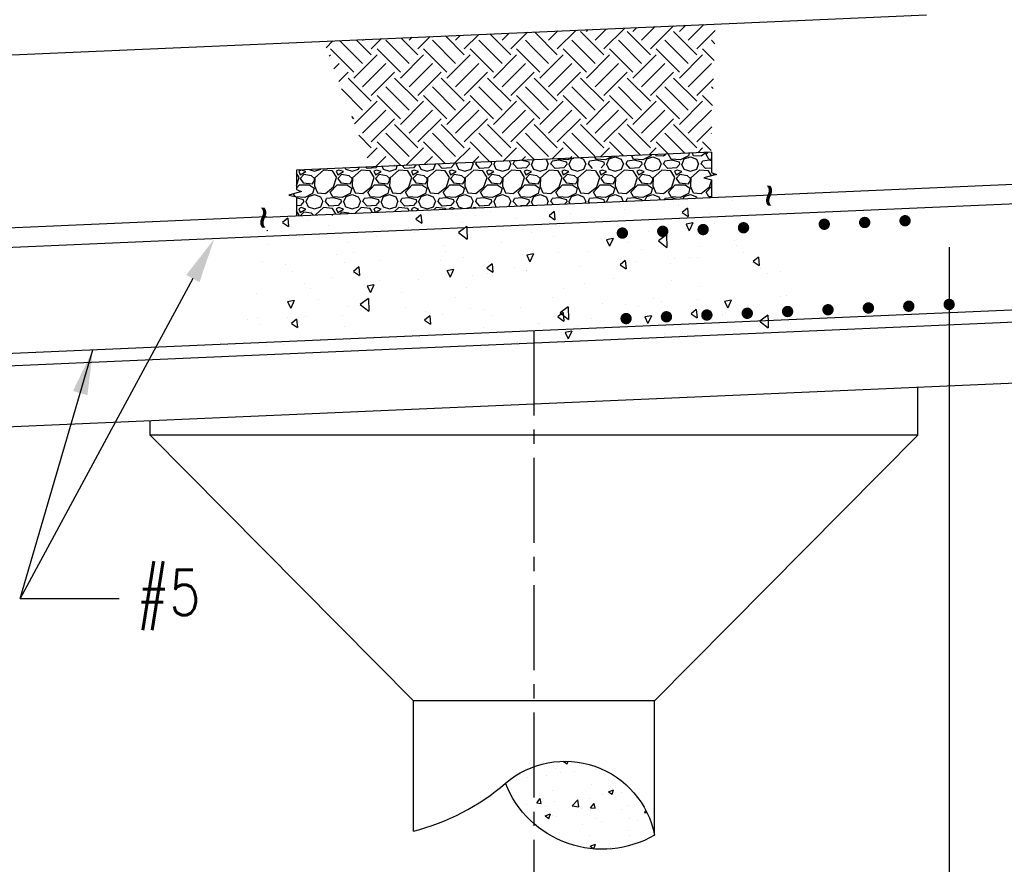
# Model space of a CAD drawing. Header units: inches. Extents: x -9715 to 32893, y -15613 to -1138.
# Tile 124 of 256: x 7516 to 7647, y -6022 to -5911. Entities that reach past the tile are written whole.
import ezdxf

# ---------------------------------------------------------------- set-up
doc = ezdxf.new("R2010")
doc.units = ezdxf.units.IN
doc.header["$MEASUREMENT"] = 0
doc.linetypes.add('CENTER2', pattern=[1.125, 0.75, -0.125, 0.125, -0.125])
doc.layers.get('0').update_dxf_attribs({"color": 252})
for name, color, linetype in [('S-ANNO-DIMS', 2, 'Continuous'), ('S-ANNO-TEXT', 2, 'Continuous'), ('S-FNDN-PATT', 8, 'Continuous'), ('S-GRID', 30, 'CENTER2'), ('S1', 2, 'Continuous'), ('S3', 4, 'Continuous'), ('S6', 1, 'Continuous')]:
    doc.layers.add(name, color=color, linetype=linetype)
doc.styles.add('125', font='romans.shx', dxfattribs={"width": 0.8, "height": 2})
doc.styles.add('SX-FRAC', font='SX-FRAC.shx', dxfattribs={"width": 0.9, "height": 14})

# ---------------------------------------------------------------- blocks, each defined once
blk = doc.blocks.new('*X33')
at = {"color": 0}
for p, q in [((1273.86, 558.69), (1273.86, 558.69)), ((1276.42, 559.69), (1276.59, 559.76)), ((1276.42, 559.69), (1277.41, 559.02)), ((1277.41, 559.02), (1277.66, 559.74)), ((1266.83, 555.39), (1266.83, 555.39)), ((1271.83, 556.05), (1271.83, 556.05)), ((1274.33, 557.9), (1274.33, 557.9)), ((1275.62, 556.8), (1275.62, 556.8)), ((1279.41, 557.05), (1279.41, 557.05)), ((1285, 557.45), (1285, 557.45)), ((1263.96, 554.79), (1263.96, 554.79)), ((1283.89, 553.44), (1283.89, 553.44)), ((1263.23, 550.53), (1263.23, 550.53)), ((1273.62, 552.03), (1273.62, 552.03)), ((1286.78, 550.82), (1286.78, 550.82)), ((1288.36, 551.64), (1289.76, 552.17)), ((1288.36, 551.64), (1289.35, 550.97)), ((1289.35, 550.96), (1289.76, 552.17)), ((1291.78, 551.48), (1291.78, 551.48)), ((1266.57, 548.16), (1266.57, 548.16)), ((1269.29, 548.64), (1270.25, 549.79)), ((1269.29, 548.64), (1270.49, 548.54)), ((1270.49, 548.53), (1270.25, 549.79)), ((1270.43, 547.69), (1270.43, 547.69)), ((1271.59, 547.79), (1271.59, 547.79)), ((1274.15, 549.16), (1274.15, 549.16)), ((1278.7, 547.85), (1280.25, 549.48)), ((1278.7, 547.85), (1280.47, 547.58)), ((1280.47, 547.58), (1280.25, 549.48)), ((1283.26, 549.8), (1283.26, 549.8)), ((1283.63, 547.39), (1284.6, 548.53)), ((1284.83, 547.28), (1284.6, 548.53)), ((1293.75, 548.06), (1293.75, 548.06)), ((1271.55, 545.19), (1272.95, 545.72)), ((1271.55, 545.19), (1272.55, 544.51)), ((1272.55, 544.51), (1272.95, 545.72)), ((1273.37, 545.37), (1273.37, 545.37)), ((1274.65, 545), (1274.65, 545)), ((1281.11, 547.23), (1281.11, 547.23)), ((1283.63, 547.39), (1284.83, 547.28)), ((1283.64, 546.78), (1283.64, 546.78)), ((1291.79, 546.78), (1291.79, 546.78)), ((1297.98, 546.13), (1298.37, 546.6)), ((1297.98, 546.13), (1298.63, 546.07)), ((1281.51, 542.93), (1281.51, 542.93)), ((1285.33, 544.55), (1285.33, 544.55)), ((1286.52, 543.59), (1286.52, 543.59)), ((1294.1, 544.59), (1294.1, 544.59)), ((1296, 544.1), (1296, 544.1)), ((1283.4, 540.12), (1283.4, 540.12)), ((1293.5, 541.4), (1293.5, 541.4)), ((1294.1, 539.87), (1294.1, 539.87)), ((1282.43, 537.86), (1282.43, 537.86)), ((1283.49, 537.13), (1284.89, 537.67)), ((1283.49, 537.13), (1284.49, 536.46)), ((1284.49, 536.46), (1284.89, 537.67)), ((1287.81, 536.62), (1287.81, 536.62)), ((1288.83, 536.7), (1288.83, 536.7))]:
    blk.add_line(p, q, dxfattribs=at)
blk = doc.blocks.new('*X35')
at = {"color": 0}
for p, q in [((1312.41, 1766.84), (1316.58, 1771.01)), ((1252.85, 1764.51), (1256.74, 1768.4)), ((1265.23, 1762.97), (1259.67, 1768.53)), ((1262.91, 1766.84), (1264.82, 1768.75)), ((1265.23, 1764.51), (1269.68, 1768.96)), ((1277.6, 1762.97), (1271.53, 1769.04)), ((1275.28, 1766.84), (1277.76, 1769.32)), ((1277.6, 1764.51), (1282.62, 1769.53)), ((1289.98, 1762.97), (1283.79, 1769.16)), ((1285.34, 1769.16), (1285.85, 1769.67)), ((1287.66, 1766.84), (1290.7, 1769.88)), ((1289.98, 1764.51), (1295.56, 1770.09)), ((1302.35, 1762.97), (1296.17, 1769.16)), ((1297.71, 1769.16), (1298.79, 1770.23)), ((1300.03, 1766.84), (1303.64, 1770.45)), ((1302.35, 1764.51), (1308.49, 1770.66)), ((1314.73, 1762.97), (1308.54, 1769.16)), ((1310.09, 1770.7), (1310.06, 1770.73)), ((1310.09, 1769.16), (1311.73, 1770.8)), ((1314.73, 1764.51), (1319.63, 1769.42)), ((1216.07, 1764.85), (1217.92, 1766.7)), ((1225.79, 1760.65), (1219.66, 1766.78)), ((1228.11, 1762.97), (1224.1, 1766.97)), ((1225.79, 1766.84), (1226.01, 1767.06)), ((1228.11, 1764.51), (1230.86, 1767.27)), ((1238.16, 1760.65), (1231.97, 1766.84)), ((1240.48, 1762.97), (1235.96, 1767.49)), ((1238.16, 1766.84), (1238.95, 1767.62)), ((1240.48, 1764.51), (1243.8, 1767.83)), ((1250.53, 1760.65), (1244.35, 1766.84)), ((1252.85, 1762.97), (1247.82, 1768.01)), ((1250.53, 1766.84), (1251.88, 1768.19)), ((1262.91, 1760.65), (1256.72, 1766.84)), ((1271.37, 1764.56), (1269.1, 1766.84)), ((1287.66, 1760.65), (1281.47, 1766.84)), ((1300.03, 1760.65), (1293.84, 1766.84)), ((1312.41, 1760.65), (1306.22, 1766.84)), ((1319.51, 1765.92), (1318.59, 1766.84)), ((1223.47, 1758.33), (1217.28, 1764.51)), ((1235.84, 1758.33), (1229.65, 1764.51)), ((1248.21, 1758.33), (1242.03, 1764.51)), ((1260.59, 1758.33), (1254.4, 1764.51)), ((1271.37, 1759.92), (1266.78, 1764.51)), ((1275.28, 1760.65), (1271.37, 1764.56)), ((1285.34, 1758.33), (1279.15, 1764.51)), ((1297.71, 1758.33), (1291.52, 1764.51)), ((1310.09, 1758.33), (1303.9, 1764.51)), ((1319.35, 1761.44), (1316.27, 1764.51)), ((1216.91, 1762.6), (1217.28, 1762.97)), ((1218.17, 1759.22), (1219.6, 1760.65)), ((1223.47, 1756.78), (1229.65, 1762.97)), ((1225.79, 1754.46), (1231.97, 1760.65)), ((1235.84, 1756.78), (1242.03, 1762.97)), ((1238.16, 1754.46), (1244.35, 1760.65)), ((1248.21, 1756.78), (1254.4, 1762.97)), ((1250.53, 1754.46), (1256.72, 1760.65)), ((1260.59, 1756.78), (1266.78, 1762.97)), ((1262.91, 1754.46), (1269.1, 1760.65)), ((1272.96, 1756.78), (1279.15, 1762.97)), ((1275.28, 1754.46), (1281.47, 1760.65)), ((1285.34, 1756.78), (1291.52, 1762.97)), ((1287.66, 1754.46), (1293.84, 1760.65)), ((1297.71, 1756.78), (1303.9, 1762.97)), ((1300.03, 1754.46), (1306.22, 1760.65)), ((1310.09, 1756.78), (1316.27, 1762.97)), ((1312.41, 1754.46), (1318.59, 1760.65)), ((1219.43, 1755.84), (1221.92, 1758.33)), ((1228.11, 1752.14), (1234.29, 1758.33)), ((1240.48, 1752.14), (1246.67, 1758.33)), ((1252.85, 1752.14), (1259.04, 1758.33)), ((1265.23, 1752.14), (1271.37, 1758.28)), ((1272.96, 1758.33), (1271.37, 1759.92)), ((1271.37, 1758.28), (1271.42, 1758.33)), ((1277.6, 1752.14), (1283.79, 1758.33)), ((1289.98, 1752.14), (1296.17, 1758.33)), ((1302.35, 1752.14), (1308.54, 1758.33)), ((1228.11, 1750.59), (1221.92, 1756.78)), ((1240.48, 1750.59), (1234.29, 1756.78)), ((1252.85, 1750.59), (1246.67, 1756.78)), ((1265.23, 1750.59), (1259.04, 1756.78)), ((1277.6, 1750.59), (1271.42, 1756.78)), ((1289.98, 1750.59), (1283.79, 1756.78)), ((1302.35, 1750.59), (1296.17, 1756.78)), ((1314.73, 1750.59), (1308.54, 1756.78)), ((1314.73, 1752.14), (1319.18, 1756.59)), ((1225.79, 1748.27), (1220.15, 1753.91)), ((1238.16, 1748.27), (1231.97, 1754.46)), ((1250.53, 1748.27), (1244.35, 1754.46)), ((1262.91, 1748.27), (1256.72, 1754.46)), ((1271.37, 1752.18), (1269.1, 1754.46)), ((1287.66, 1748.27), (1281.47, 1754.46)), ((1300.03, 1748.27), (1293.84, 1754.46)), ((1312.41, 1748.27), (1306.22, 1754.46)), ((1319.08, 1753.97), (1318.59, 1754.46)), ((1223.63, 1744.57), (1229.65, 1750.59)), ((1235.84, 1745.95), (1229.65, 1752.14)), ((1235.84, 1744.41), (1242.03, 1750.59)), ((1248.21, 1745.95), (1242.03, 1752.14)), ((1248.21, 1744.41), (1254.4, 1750.59)), ((1260.59, 1745.95), (1254.4, 1752.14)), ((1260.59, 1744.41), (1266.78, 1750.59)), ((1271.37, 1747.54), (1266.78, 1752.14)), ((1275.28, 1748.27), (1271.37, 1752.18)), ((1272.96, 1744.41), (1279.15, 1750.59)), ((1285.34, 1745.95), (1279.15, 1752.14)), ((1285.34, 1744.41), (1291.52, 1750.59)), ((1297.71, 1745.95), (1291.52, 1752.14)), ((1297.71, 1744.41), (1303.9, 1750.59)), ((1310.09, 1745.95), (1303.9, 1752.14)), ((1310.09, 1744.41), (1316.27, 1750.59)), ((1318.92, 1749.49), (1316.27, 1752.14)), ((1225.79, 1742.09), (1231.97, 1748.27)), ((1238.16, 1742.09), (1244.35, 1748.27)), ((1250.53, 1742.09), (1256.72, 1748.27)), ((1262.91, 1742.09), (1269.1, 1748.27)), ((1272.96, 1745.95), (1271.37, 1747.54)), ((1275.28, 1742.09), (1281.47, 1748.27)), ((1287.66, 1742.09), (1293.84, 1748.27)), ((1300.03, 1742.09), (1306.22, 1748.27)), ((1312.41, 1742.09), (1318.59, 1748.27)), ((1223.47, 1745.95), (1222.91, 1746.51)), ((1228.11, 1739.77), (1234.29, 1745.95)), ((1240.48, 1739.77), (1246.67, 1745.95)), ((1252.85, 1739.77), (1259.04, 1745.95)), ((1265.23, 1739.77), (1271.37, 1745.91)), ((1271.37, 1745.91), (1271.42, 1745.95)), ((1277.6, 1739.77), (1283.79, 1745.95)), ((1289.98, 1739.77), (1296.17, 1745.95)), ((1302.35, 1739.77), (1308.54, 1745.95)), ((1238.16, 1735.9), (1231.97, 1742.09)), ((1240.48, 1738.22), (1234.29, 1744.41)), ((1250.53, 1735.9), (1244.35, 1742.09)), ((1252.85, 1738.22), (1246.67, 1744.41)), ((1262.91, 1735.9), (1256.72, 1742.09)), ((1265.23, 1738.22), (1259.04, 1744.41)), ((1271.37, 1739.81), (1269.1, 1742.09)), ((1277.6, 1738.22), (1271.42, 1744.41)), ((1287.66, 1735.9), (1281.47, 1742.09)), ((1289.98, 1738.22), (1283.79, 1744.41)), ((1299.69, 1736.24), (1293.84, 1742.09)), ((1302.35, 1738.22), (1296.17, 1744.41)), ((1311.54, 1736.76), (1306.22, 1742.09)), ((1314.73, 1738.22), (1308.54, 1744.41)), ((1314.73, 1739.77), (1318.72, 1743.76)), ((1318.66, 1742.02), (1318.59, 1742.09)), ((1228.11, 1738.22), (1224.75, 1741.58)), ((1235.84, 1733.58), (1229.65, 1739.77)), ((1247.81, 1733.98), (1242.03, 1739.77)), ((1259.67, 1734.5), (1254.4, 1739.77)), ((1271.37, 1735.17), (1266.78, 1739.77)), ((1275.28, 1735.9), (1271.37, 1739.81)), ((1283.39, 1735.53), (1279.15, 1739.77)), ((1295.24, 1736.05), (1291.52, 1739.77)), ((1307.1, 1736.57), (1303.9, 1739.77)), ((1318.5, 1737.54), (1316.27, 1739.77)), ((1226.99, 1735.56), (1229.65, 1738.22)), ((1237.33, 1733.52), (1242.03, 1738.22)), ((1250.27, 1734.09), (1254.4, 1738.22)), ((1263.21, 1734.65), (1266.78, 1738.22)), ((1276.15, 1735.22), (1279.15, 1738.22)), ((1289.09, 1735.78), (1291.52, 1738.22)), ((1302.03, 1736.35), (1303.9, 1738.22)), ((1314.96, 1736.91), (1316.27, 1738.22)), ((1229.24, 1733.17), (1231.97, 1735.9)), ((1242.18, 1733.73), (1244.35, 1735.9)), ((1255.12, 1734.3), (1256.72, 1735.9)), ((1268.06, 1734.86), (1269.1, 1735.9)), ((1271.53, 1735.01), (1271.37, 1735.17)), ((1281, 1735.43), (1281.47, 1735.9)), ((1234.09, 1733.38), (1234.29, 1733.58))]:
    blk.add_line(p, q, dxfattribs=at)
blk = doc.blocks.new('*X41')
at = {"color": 0}
for p, q in [((1292.28, 739.5), (1292.28, 739.5)), ((1305.56, 740.08), (1305.56, 740.08)), ((1307.06, 739.13), (1307.06, 739.13)), ((1321.48, 740.34), (1321.48, 740.34)), ((1214.83, 736.41), (1214.85, 736.36)), ((1214.88, 736.41), (1214.85, 736.36)), ((1238.5, 736.54), (1237.13, 735.38)), ((1238.5, 736.54), (1238.7, 734.29)), ((1253.04, 736.46), (1253.04, 736.46)), ((1256.88, 737.52), (1256.88, 737.52)), ((1273.95, 737.41), (1272.57, 736.25)), ((1272.57, 736.25), (1274.15, 735.16)), ((1273.95, 737.41), (1274.15, 735.17)), ((1278.27, 736.76), (1278.27, 736.76)), ((1292.69, 737.98), (1292.69, 737.98)), ((1309.4, 738.28), (1308.02, 737.12)), ((1308.02, 737.12), (1309.59, 736.04)), ((1309.4, 738.28), (1309.59, 736.04)), ((1315.24, 736.93), (1315.24, 736.93)), ((1203.06, 735.66), (1201.68, 734.51)), ((1201.68, 734.51), (1203.25, 733.42)), ((1203.06, 735.66), (1203.25, 733.42)), ((1208.2, 734.96), (1208.2, 734.96)), ((1213.84, 733.74), (1213.84, 733.74)), ((1237.13, 735.38), (1238.7, 734.29)), ((1249.48, 734.39), (1249.48, 734.39)), ((1263.9, 735.61), (1263.9, 735.61)), ((1276.05, 734.21), (1276.05, 734.21)), ((1310.8, 734.36), (1309.03, 734.01)), ((1309.03, 734.01), (1309.89, 732.3)), ((1310.8, 734.36), (1309.89, 732.3)), ((1316.6, 734.3), (1316.6, 734.3)), ((1323.93, 735.92), (1323.93, 735.92)), ((1197.59, 732.32), (1197.63, 732.29)), ((1197.62, 732.43), (1197.62, 732.29)), ((1220.68, 732.03), (1220.68, 732.03)), ((1235.1, 733.24), (1235.1, 733.24)), ((1236.88, 731.71), (1236.88, 731.71)), ((1249.68, 732.69), (1248.51, 731.83)), ((1248.51, 731.83), (1250.76, 730.05)), ((1250.69, 733.43), (1249.68, 732.69)), ((1250.69, 733.43), (1250.71, 732.73)), ((1250.71, 732.73), (1250.76, 730.05)), ((1267.93, 731.74), (1267.93, 731.74)), ((1275.25, 733.36), (1275.25, 733.36)), ((1299.08, 732.18), (1299.08, 732.18)), ((1303.83, 731.19), (1301.65, 729.6)), ((1302.45, 733.12), (1302.45, 733.12)), ((1303.83, 731.19), (1303.9, 727.82)), ((1197.64, 728.68), (1197.64, 728.68)), ((1206.31, 730.87), (1206.31, 730.87)), ((1219.25, 729.18), (1219.25, 729.18)), ((1226.57, 730.8), (1226.57, 730.8)), ((1244.87, 728.39), (1244.87, 728.39)), ((1259.84, 729.14), (1259.84, 729.14)), ((1273.66, 730.75), (1273.66, 730.75)), ((1289.6, 730.24), (1287.83, 729.89)), ((1287.83, 729.89), (1288.68, 728.18)), ((1289.6, 730.24), (1288.68, 728.18)), ((1293.76, 729.24), (1293.76, 729.24)), ((1301.65, 729.6), (1303.9, 727.82)), ((1322.04, 729.61), (1322.04, 729.61)), ((1322.43, 728.45), (1322.43, 728.45)), ((1216.07, 726.02), (1216.07, 726.02)), ((1220.65, 726.42), (1220.65, 726.42)), ((1245.08, 726.67), (1245.08, 726.67)), ((1265.39, 725.96), (1265.39, 725.96)), ((1268.4, 726.12), (1266.63, 725.77)), ((1266.63, 725.77), (1267.48, 724.06)), ((1268.4, 726.12), (1267.48, 724.06)), ((1275.13, 726.38), (1275.13, 726.38)), ((1282.85, 726.89), (1282.85, 726.89)), ((1297.16, 727.34), (1297.16, 727.34)), ((1312.69, 728.02), (1312.69, 728.02)), ((1324.27, 726.4), (1324.27, 726.4)), ((1196.4, 724.11), (1196.4, 724.11)), ((1202.57, 723.21), (1202.57, 723.21)), ((1218.1, 723.89), (1218.1, 723.89)), ((1227.84, 724.32), (1227.84, 724.32)), ((1243.68, 724.39), (1243.68, 724.39)), ((1249.87, 725.28), (1249.87, 725.28)), ((1257.4, 723.52), (1256.03, 722.37)), ((1257.4, 723.52), (1257.6, 721.28)), ((1292.85, 724.39), (1291.47, 723.24)), ((1291.47, 723.24), (1293.05, 722.15)), ((1292.85, 724.39), (1293.05, 722.15)), ((1295.48, 724.03), (1295.48, 724.03)), ((1304.8, 723.46), (1304.8, 723.46)), ((1305.88, 724.86), (1305.88, 724.86)), ((1309.85, 725.18), (1309.85, 725.18)), ((1312.12, 725.08), (1312.12, 725.08)), ((1328.3, 725.26), (1326.92, 724.11)), ((1326.92, 724.11), (1328.49, 723.02)), ((1328.3, 725.26), (1328.49, 723.02)), ((1204.45, 721.36), (1204.45, 721.36)), ((1221.96, 722.65), (1220.58, 721.49)), ((1220.58, 721.49), (1222.15, 720.41)), ((1221.96, 722.65), (1222.15, 720.41)), ((1247.19, 721.99), (1245.42, 721.65)), ((1245.43, 721.65), (1246.28, 719.94)), ((1247.19, 721.99), (1246.28, 719.94)), ((1252.26, 720.45), (1252.26, 720.45)), ((1256.03, 722.36), (1257.6, 721.28)), ((1256.12, 720.89), (1256.12, 720.89)), ((1263.45, 722.52), (1263.45, 722.52)), ((1266.65, 721.82), (1266.65, 721.82)), ((1266.68, 721.66), (1266.68, 721.66)), ((1281.06, 722.82), (1281.06, 722.82)), ((1328.85, 722.29), (1328.85, 722.29)), ((1330.64, 720.95), (1330.64, 720.95)), ((1334.03, 721.54), (1334.03, 721.54)), ((1207.44, 718.33), (1207.44, 718.33)), ((1214.77, 719.95), (1214.77, 719.95)), ((1223.47, 718.08), (1223.47, 718.08)), ((1225.99, 717.87), (1224.22, 717.53)), ((1225.99, 717.87), (1225.07, 715.82)), ((1227.45, 719.1), (1227.45, 719.1)), ((1237.89, 719.29), (1237.89, 719.29)), ((1281.96, 718.39), (1281.96, 718.39)), ((1289.65, 719.57), (1289.65, 719.57)), ((1305.24, 719.17), (1305.24, 719.17)), ((1194.68, 715.71), (1194.68, 715.71)), ((1209.1, 716.93), (1209.1, 716.93)), ((1224.22, 717.53), (1225.07, 715.82)), ((1233.28, 715.83), (1233.28, 715.83)), ((1250.49, 717.07), (1250.49, 717.07)), ((1276.45, 716.81), (1276.45, 716.81)), ((1312.69, 717.54), (1312.69, 717.54)), ((1204.79, 713.75), (1203.02, 713.41)), ((1203.02, 713.41), (1203.87, 711.69)), ((1204.79, 713.75), (1203.87, 711.7)), ((1211.25, 714.04), (1211.25, 714.04)), ((1224.54, 714.3), (1222.36, 712.71)), ((1222.36, 712.7), (1224.61, 710.92)), ((1224.54, 714.3), (1224.61, 710.93)), ((1247.65, 714.44), (1247.65, 714.44)), ((1273.45, 714.5), (1273.45, 714.5)), ((1286.91, 712.85), (1286.91, 712.85)), ((1293, 712.61), (1293, 712.61)), ((1300.32, 714.23), (1300.32, 714.23)), ((1302.44, 713.53), (1302.44, 713.53)), ((1312.18, 713.95), (1312.18, 713.95)), ((1321.02, 713.81), (1319.26, 713.47)), ((1319.26, 713.47), (1320.11, 711.76)), ((1321.02, 713.81), (1320.11, 711.76)), ((1334.21, 714.91), (1334.21, 714.91)), ((1335.65, 714.97), (1335.65, 714.97)), ((1218.86, 712.07), (1218.86, 712.07)), ((1234.26, 711.78), (1234.26, 711.78)), ((1239.62, 710.78), (1239.62, 710.78)), ((1244.32, 710.05), (1244.32, 710.05)), ((1251.64, 711.67), (1251.64, 711.67)), ((1255.14, 711.46), (1255.14, 711.46)), ((1264.88, 711.89), (1264.88, 711.89)), ((1276.3, 710.51), (1274.93, 709.35)), ((1277.68, 712.06), (1275.5, 710.47)), ((1275.5, 710.47), (1277.75, 708.69)), ((1276.3, 710.51), (1276.5, 708.27)), ((1277.68, 712.06), (1277.75, 708.69)), ((1296.46, 712.25), (1296.46, 712.25)), ((1298.26, 710.08), (1298.26, 710.08)), ((1311.75, 711.38), (1310.37, 710.22)), ((1310.37, 710.22), (1311.95, 709.14)), ((1311.75, 711.38), (1311.95, 709.14)), ((1312.64, 711.24), (1312.64, 711.24)), ((1318.83, 710.11), (1318.83, 710.11)), ((1319.49, 710.22), (1319.49, 710.22)), ((1327.06, 712.45), (1327.06, 712.45)), ((1192.32, 708.72), (1192.32, 708.72)), ((1195.09, 709.28), (1195.09, 709.28)), ((1195.64, 707.48), (1195.64, 707.48)), ((1202.96, 709.11), (1202.96, 709.11)), ((1205.41, 708.77), (1204.03, 707.61)), ((1204.03, 707.61), (1205.61, 706.52)), ((1205.41, 708.77), (1205.61, 706.53)), ((1207.85, 709.4), (1207.85, 709.4)), ((1217.59, 709.82), (1217.59, 709.82)), ((1240.86, 709.64), (1239.48, 708.48)), ((1239.48, 708.48), (1241.05, 707.4)), ((1240.86, 709.64), (1241.05, 707.4)), ((1257.29, 709.75), (1257.29, 709.75)), ((1269.47, 707.71), (1269.47, 707.71)), ((1270.15, 707.55), (1270.15, 707.55)), ((1274.93, 709.35), (1276.5, 708.27)), ((1283.84, 708.87), (1283.84, 708.87)), ((1299.82, 709.69), (1298.05, 709.35)), ((1298.05, 709.35), (1298.9, 707.64)), ((1299.82, 709.69), (1298.9, 707.64)), ((1330.82, 709.83), (1328.64, 708.24)), ((1328.64, 708.24), (1328.86, 708.06)), ((1328.86, 708.06), (1330.89, 706.46)), ((1330.82, 709.83), (1330.85, 708.15)), ((1330.85, 708.15), (1330.89, 706.46)), ((1336.82, 707.59), (1336.82, 707.59)), ((1218.05, 706.72), (1218.05, 706.72)), ((1221.47, 704.98), (1221.47, 704.98)), ((1240.68, 705.35), (1240.68, 705.35)), ((1255.05, 706.5), (1255.05, 706.5)), ((1278.62, 705.57), (1276.85, 705.23)), ((1276.85, 705.23), (1277.7, 703.51)), ((1278.62, 705.57), (1277.7, 703.52)), ((1280.25, 707.18), (1280.25, 707.18)), ((1303.26, 704.93), (1303.26, 704.93)), ((1308.02, 705.23), (1308.02, 705.23)), ((1337.2, 705.95), (1337.2, 705.95)), ((1211.88, 702.98), (1211.88, 702.98)), ((1226.26, 704.13), (1226.26, 704.13)), ((1241.06, 704.46), (1241.06, 704.46)), ((1264.09, 702.43), (1264.09, 702.43)), ((1279.23, 702.86), (1279.23, 702.86)), ((1288.52, 703.39), (1288.52, 703.39)), ((1197.46, 701.76), (1197.46, 701.76)), ((1201.89, 701.96), (1201.89, 701.96))]:
    blk.add_line(p, q, dxfattribs=at)
blk = doc.blocks.new('*X57')
at = {"color": 0}
for p, q in [((1224.73, 730.96), (1223.2, 730.8)), ((1227.1, 730.5), (1225.2, 730.98)), ((1227.8, 730), (1228.27, 731.11)), ((1231.62, 731.26), (1232.2, 730)), ((1235.1, 731), (1233.2, 730.8)), ((1234.91, 731.3), (1234.85, 731.4)), ((1237.4, 731.11), (1234.9, 731.31)), ((1237.1, 730.5), (1235.1, 731)), ((1238.25, 731.55), (1237.4, 731.1)), ((1237.8, 730), (1238.4, 731.4)), ((1238.4, 731.4), (1238.97, 731.58)), ((1240.66, 731.65), (1241.6, 731.3)), ((1241.6, 731.3), (1242.2, 730)), ((1245.1, 731), (1243.2, 730.8)), ((1244.91, 731.3), (1244.6, 731.82)), ((1247.4, 731.11), (1244.9, 731.31)), ((1247.1, 730.5), (1245.1, 731)), ((1249.16, 732.02), (1247.4, 731.1)), ((1247.8, 730), (1248.4, 731.4)), ((1248.4, 731.4), (1250, 731.9)), ((1250, 731.9), (1251.6, 731.3)), ((1251.6, 731.3), (1252.2, 730)), ((1255.1, 731), (1253.2, 730.8)), ((1254.91, 731.3), (1254.36, 732.25)), ((1257.4, 731.11), (1254.9, 731.31)), ((1257.1, 730.5), (1255.1, 731)), ((1259.5, 732.2), (1257.4, 731.1)), ((1257.8, 730), (1258.4, 731.4)), ((1258.4, 731.4), (1260, 731.9)), ((1259.58, 732.48), (1259.5, 732.2)), ((1260, 731.9), (1261.6, 731.3)), ((1260.7, 732.53), (1260.79, 732.32)), ((1260.8, 732.3), (1262.9, 732.2)), ((1261.6, 731.3), (1262.2, 730)), ((1262.9, 732.2), (1263.49, 732.65)), ((1265.1, 731), (1263.2, 730.8)), ((1264.2, 732.5), (1264.36, 732.69)), ((1264.91, 731.3), (1264.21, 732.5)), ((1267.4, 731.11), (1264.9, 731.31)), ((1267.1, 730.5), (1265.1, 731)), ((1269.5, 732.2), (1267.4, 731.1)), ((1267.8, 730), (1268.4, 731.4)), ((1268.4, 731.4), (1270, 731.9)), ((1269.71, 732.92), (1269.5, 732.2)), ((1270, 731.9), (1271.6, 731.3)), ((1270.52, 732.96), (1270.79, 732.32)), ((1270.8, 732.3), (1272.9, 732.2)), ((1271.6, 731.3), (1272.2, 730)), ((1272.9, 732.2), (1274.09, 733.11)), ((1275.1, 731), (1273.2, 730.8)), ((1274.2, 732.5), (1274.77, 733.14)), ((1274.91, 731.3), (1274.21, 732.5)), ((1275.61, 731.25), (1274.9, 731.31)), ((1275.61, 730.87), (1275.1, 731)), ((1166.5, 728.4), (1165.8, 728.1)), ((1167.7, 728), (1166.5, 728.4)), ((1168.6, 728.51), (1170, 728.1)), ((1170, 728.1), (1171.7, 728.6)), ((1172.4, 728.4), (1170.1, 726.3)), ((1171.7, 728.6), (1171.71, 728.64)), ((1174.8, 728.2), (1172.4, 728.4)), ((1176.5, 728.4), (1175.8, 728.1)), ((1177.7, 728), (1176.5, 728.4)), ((1178.16, 728.92), (1178.29, 728.6)), ((1178.3, 728.6), (1180, 728.1)), ((1180, 728.1), (1181.7, 728.6)), ((1182.4, 728.4), (1180.1, 726.3)), ((1181.7, 728.6), (1181.87, 729.09)), ((1184.8, 728.2), (1182.4, 728.4)), ((1184, 728.82), (1183.68, 729.16)), ((1186.3, 729), (1184, 728.8)), ((1186.5, 728.4), (1185.8, 728.1)), ((1186.56, 729.29), (1186.3, 729)), ((1187.7, 728), (1186.5, 728.4)), ((1187.97, 729.35), (1188.29, 728.6)), ((1188.3, 728.6), (1190, 728.1)), ((1190, 728.1), (1191.7, 728.6)), ((1192.4, 728.4), (1190.1, 726.3)), ((1191.7, 728.6), (1192.03, 729.53)), ((1194.8, 728.2), (1192.4, 728.4)), ((1194, 728.82), (1193.3, 729.58)), ((1196.3, 729), (1194, 728.8)), ((1196.5, 728.4), (1195.8, 728.1)), ((1196.97, 729.74), (1196.3, 729)), ((1197.7, 728), (1196.5, 728.4)), ((1197.79, 729.78), (1198.29, 728.6)), ((1198.3, 728.6), (1200, 728.1)), ((1200, 728.1), (1201.7, 728.6)), ((1202.4, 728.4), (1200.1, 726.3)), ((1201.7, 728.6), (1202.19, 729.97)), ((1204.8, 728.2), (1202.4, 728.4)), ((1202.9, 730), (1202.9, 730)), ((1204, 728.82), (1202.91, 730)), ((1206.3, 729), (1204, 728.8)), ((1206.5, 728.4), (1205.8, 728.1)), ((1207.2, 730), (1206.3, 729)), ((1207.7, 728), (1206.5, 728.4)), ((1207.2, 730), (1207.16, 730.19)), ((1207.69, 730), (1208.29, 728.6)), ((1207.8, 730), (1207.89, 730.22)), ((1208.3, 728.6), (1210, 728.1)), ((1210, 728.1), (1211.7, 728.6)), ((1212.4, 728.4), (1210.1, 726.3)), ((1211.7, 728.6), (1212.2, 730)), ((1212.01, 730.4), (1212.2, 730)), ((1214.8, 728.2), (1212.4, 728.4)), ((1212.9, 730), (1213.07, 730.45)), ((1214, 728.82), (1212.9, 730.02)), ((1216.3, 729), (1214, 728.8)), ((1216.5, 728.4), (1215.8, 728.1)), ((1217.2, 730), (1216.3, 729)), ((1217.7, 728), (1216.5, 728.4)), ((1217.1, 730.5), (1216.69, 730.61)), ((1217.2, 730), (1217.1, 730.5)), ((1217.69, 730), (1218.29, 728.6)), ((1217.8, 730), (1218.08, 730.67)), ((1218.3, 728.6), (1220, 728.1)), ((1220, 728.1), (1221.7, 728.6)), ((1222.4, 728.4), (1220.1, 726.3)), ((1221.7, 728.6), (1222.2, 730)), ((1221.82, 730.83), (1222.2, 730)), ((1224.8, 728.2), (1222.4, 728.4)), ((1222.9, 730), (1223.2, 730.8)), ((1224, 728.82), (1222.9, 730.02)), ((1226.3, 729), (1224, 728.8)), ((1226.5, 728.4), (1225.8, 728.1)), ((1227.2, 730), (1226.3, 729)), ((1227.7, 728), (1226.5, 728.4)), ((1227.2, 730), (1227.1, 730.5)), ((1227.69, 730), (1228.29, 728.6)), ((1228.3, 728.6), (1230, 728.1)), ((1230, 728.1), (1231.7, 728.6)), ((1232.4, 728.4), (1230.1, 726.3)), ((1231.7, 728.6), (1232.2, 730)), ((1234.8, 728.2), (1232.4, 728.4)), ((1232.9, 730), (1233.2, 730.8)), ((1234, 728.82), (1232.9, 730.02)), ((1236.3, 729), (1234, 728.8)), ((1236.5, 728.4), (1235.8, 728.1)), ((1237.2, 730), (1236.3, 729)), ((1237.7, 728), (1236.5, 728.4)), ((1237.2, 730), (1237.1, 730.5)), ((1237.69, 730), (1238.29, 728.6)), ((1238.3, 728.6), (1240, 728.1)), ((1240, 728.1), (1241.7, 728.6)), ((1242.4, 728.4), (1240.1, 726.3)), ((1241.7, 728.6), (1242.2, 730)), ((1244.8, 728.2), (1242.4, 728.4)), ((1242.9, 730), (1243.2, 730.8)), ((1244, 728.82), (1242.9, 730.02)), ((1246.5, 728.4), (1245.8, 728.1)), ((1247.2, 730), (1246.3, 729)), ((1247.7, 728), (1246.5, 728.4)), ((1247.2, 730), (1247.1, 730.5)), ((1247.69, 730), (1248.29, 728.6)), ((1248.3, 728.6), (1250, 728.1)), ((1250, 728.1), (1251.7, 728.6)), ((1252.4, 728.4), (1250.1, 726.3)), ((1251.7, 728.6), (1252.2, 730)), ((1254.8, 728.2), (1252.4, 728.4)), ((1252.9, 730), (1253.2, 730.8)), ((1254, 728.82), (1252.9, 730.02)), ((1256.3, 729), (1254, 728.8)), ((1256.5, 728.4), (1255.8, 728.1)), ((1257.2, 730), (1256.3, 729)), ((1257.7, 728), (1256.5, 728.4)), ((1257.2, 730), (1257.1, 730.5)), ((1257.69, 730), (1258.29, 728.6)), ((1258.3, 728.6), (1260, 728.1)), ((1260, 728.1), (1261.7, 728.6)), ((1262.4, 728.4), (1260.1, 726.3)), ((1261.7, 728.6), (1262.2, 730)), ((1264.8, 728.2), (1262.4, 728.4)), ((1262.9, 730), (1263.2, 730.8)), ((1264, 728.82), (1262.9, 730.02)), ((1266.3, 729), (1264, 728.8)), ((1266.5, 728.4), (1265.8, 728.1)), ((1267.2, 730), (1266.3, 729)), ((1267.7, 728), (1266.5, 728.4)), ((1267.2, 730), (1267.1, 730.5)), ((1267.69, 730), (1268.29, 728.6)), ((1268.3, 728.6), (1270, 728.1)), ((1270, 728.1), (1271.7, 728.6)), ((1272.4, 728.4), (1270.1, 726.3)), ((1271.7, 728.6), (1272.2, 730)), ((1274.8, 728.2), (1272.4, 728.4)), ((1272.9, 730), (1273.2, 730.8)), ((1274, 728.82), (1272.9, 730.02)), ((1275.61, 728.94), (1274, 728.8)), ((1165.91, 726.4), (1165.2, 727.58)), ((1165.2, 724.2), (1165.9, 726.4)), ((1165.8, 728.1), (1166.2, 727.1)), ((1166.2, 727.1), (1167.7, 728)), ((1167.2, 727.2), (1166.2, 726.2)), ((1166.2, 726.2), (1167, 725)), ((1169.2, 726.9), (1167.2, 727.2)), ((1170.01, 726.19), (1169.21, 726.89)), ((1170.1, 726.3), (1170, 724.2)), ((1170, 725.6), (1170, 726.2)), ((1175.91, 726.4), (1174.81, 728.2)), ((1175.1, 723.9), (1175.9, 726.4)), ((1175.8, 728.1), (1176.2, 727.1)), ((1176.2, 727.1), (1177.7, 728)), ((1177.2, 727.2), (1176.2, 726.2)), ((1176.2, 726.2), (1177, 725)), ((1179.2, 726.9), (1177.2, 727.2)), ((1180.01, 726.19), (1179.21, 726.89)), ((1180.1, 726.3), (1180, 724.2)), ((1180, 725.6), (1180, 726.2)), ((1185.91, 726.4), (1184.81, 728.2)), ((1185.1, 723.9), (1185.9, 726.4)), ((1185.8, 728.1), (1186.2, 727.1)), ((1186.2, 727.1), (1187.7, 728)), ((1187.2, 727.2), (1186.2, 726.2)), ((1186.2, 726.2), (1187, 725)), ((1189.2, 726.9), (1187.2, 727.2)), ((1190.01, 726.19), (1189.21, 726.89)), ((1190.1, 726.3), (1190, 724.2)), ((1190, 725.6), (1190, 726.2)), ((1195.91, 726.4), (1194.81, 728.2)), ((1195.1, 723.9), (1195.9, 726.4)), ((1195.8, 728.1), (1196.2, 727.1)), ((1196.2, 727.1), (1197.7, 728)), ((1197.2, 727.2), (1196.2, 726.2)), ((1196.2, 726.2), (1197, 725)), ((1199.2, 726.9), (1197.2, 727.2)), ((1200.01, 726.19), (1199.21, 726.89)), ((1200.1, 726.3), (1200, 724.2)), ((1200, 725.6), (1200, 726.2)), ((1205.91, 726.4), (1204.81, 728.2)), ((1205.1, 723.9), (1205.9, 726.4)), ((1205.8, 728.1), (1206.2, 727.1)), ((1206.2, 727.1), (1207.7, 728)), ((1207.2, 727.2), (1206.2, 726.2)), ((1206.2, 726.2), (1207, 725)), ((1209.2, 726.9), (1207.2, 727.2)), ((1210.01, 726.19), (1209.21, 726.89)), ((1210.1, 726.3), (1210, 724.2)), ((1210, 725.6), (1210, 726.2)), ((1215.91, 726.4), (1214.81, 728.2)), ((1215.1, 723.9), (1215.9, 726.4)), ((1215.8, 728.1), (1216.2, 727.1)), ((1216.2, 727.1), (1217.7, 728)), ((1217.2, 727.2), (1216.2, 726.2)), ((1216.2, 726.2), (1217, 725)), ((1219.2, 726.9), (1217.2, 727.2)), ((1220.01, 726.19), (1219.21, 726.89)), ((1220.1, 726.3), (1220, 724.2)), ((1220, 725.6), (1220, 726.2)), ((1225.91, 726.4), (1224.81, 728.2)), ((1225.1, 723.9), (1225.9, 726.4)), ((1225.8, 728.1), (1226.2, 727.1)), ((1226.2, 727.1), (1227.7, 728)), ((1227.2, 727.2), (1226.2, 726.2)), ((1226.2, 726.2), (1227, 725)), ((1229.2, 726.9), (1227.2, 727.2)), ((1230.01, 726.19), (1229.21, 726.89)), ((1230.1, 726.3), (1230, 724.2)), ((1230, 725.6), (1230, 726.2)), ((1235.91, 726.4), (1234.81, 728.2)), ((1235.1, 723.9), (1235.9, 726.4)), ((1235.8, 728.1), (1236.2, 727.1)), ((1236.2, 727.1), (1237.7, 728)), ((1237.2, 727.2), (1236.2, 726.2)), ((1236.2, 726.2), (1237, 725)), ((1239.2, 726.9), (1237.2, 727.2)), ((1240.01, 726.19), (1239.21, 726.89)), ((1240.1, 726.3), (1240, 724.2)), ((1240, 725.6), (1240, 726.2)), ((1245.91, 726.4), (1244.81, 728.2)), ((1245.1, 723.9), (1245.9, 726.4)), ((1245.8, 728.1), (1246.2, 727.1)), ((1246.2, 727.1), (1247.7, 728)), ((1247.2, 727.2), (1246.2, 726.2)), ((1246.2, 726.2), (1247, 725)), ((1249.2, 726.9), (1247.2, 727.2)), ((1250.01, 726.19), (1249.21, 726.89)), ((1250.1, 726.3), (1250, 724.2)), ((1250, 725.6), (1250, 726.2)), ((1255.91, 726.4), (1254.81, 728.2)), ((1255.1, 723.9), (1255.9, 726.4)), ((1255.8, 728.1), (1256.2, 727.1)), ((1256.2, 727.1), (1257.7, 728)), ((1257.2, 727.2), (1256.2, 726.2)), ((1256.2, 726.2), (1257, 725)), ((1259.2, 726.9), (1257.2, 727.2)), ((1260.01, 726.19), (1259.21, 726.89)), ((1260.1, 726.3), (1260, 724.2)), ((1260, 725.6), (1260, 726.2)), ((1265.91, 726.4), (1264.81, 728.2)), ((1265.1, 723.9), (1265.9, 726.4)), ((1265.8, 728.1), (1266.2, 727.1)), ((1266.2, 727.1), (1267.7, 728)), ((1267.2, 727.2), (1266.2, 726.2)), ((1266.2, 726.2), (1267, 725)), ((1269.2, 726.9), (1267.2, 727.2)), ((1270.01, 726.19), (1269.21, 726.89)), ((1270.1, 726.3), (1270, 724.2)), ((1270, 725.6), (1270, 726.2)), ((1275.63, 726.87), (1274.81, 728.2)), ((1276, 727.6), (1276.2, 727.1)), ((1276.2, 727.1), (1276.63, 727.36)), ((1165.2, 723.61), (1166, 724.5)), ((1166, 724.5), (1168.6, 724.5)), ((1167, 725), (1169.5, 724.7)), ((1168.6, 724.51), (1169.9, 723.61)), ((1169.5, 724.7), (1170, 725.6)), ((1169.9, 723.6), (1169.5, 722.2)), ((1169.99, 724.21), (1170.79, 722.31)), ((1172.9, 722.2), (1175.1, 723.9)), ((1174.2, 722.5), (1176, 724.5)), ((1176, 724.5), (1178.6, 724.5)), ((1177, 725), (1179.5, 724.7)), ((1178.6, 724.51), (1179.9, 723.61)), ((1179.5, 724.7), (1180, 725.6)), ((1179.9, 723.6), (1179.5, 722.2)), ((1179.99, 724.21), (1180.79, 722.31)), ((1182.9, 722.2), (1185.1, 723.9)), ((1184.2, 722.5), (1186, 724.5)), ((1186, 724.5), (1188.6, 724.5)), ((1187, 725), (1189.5, 724.7)), ((1188.6, 724.51), (1189.9, 723.61)), ((1189.5, 724.7), (1190, 725.6)), ((1189.9, 723.6), (1189.5, 722.2)), ((1189.99, 724.21), (1190.79, 722.31)), ((1192.9, 722.2), (1195.1, 723.9)), ((1194.2, 722.5), (1196, 724.5)), ((1196, 724.5), (1198.6, 724.5)), ((1197, 725), (1199.5, 724.7)), ((1198.6, 724.51), (1199.9, 723.61)), ((1199.5, 724.7), (1200, 725.6)), ((1199.9, 723.6), (1199.5, 722.2)), ((1199.99, 724.21), (1200.79, 722.31)), ((1202.9, 722.2), (1205.1, 723.9)), ((1204.2, 722.5), (1206, 724.5)), ((1206, 724.5), (1208.6, 724.5)), ((1207, 725), (1209.5, 724.7)), ((1208.6, 724.51), (1209.9, 723.61)), ((1209.5, 724.7), (1210, 725.6)), ((1209.9, 723.6), (1209.5, 722.2)), ((1209.99, 724.21), (1210.79, 722.31)), ((1212.9, 722.2), (1215.1, 723.9)), ((1214.2, 722.5), (1216, 724.5)), ((1216, 724.5), (1218.6, 724.5)), ((1217, 725), (1219.5, 724.7)), ((1218.6, 724.51), (1219.9, 723.61)), ((1219.5, 724.7), (1220, 725.6)), ((1219.9, 723.6), (1219.5, 722.2)), ((1219.99, 724.22), (1220.79, 722.32)), ((1222.9, 722.2), (1225.1, 723.9)), ((1224.2, 722.5), (1226, 724.5)), ((1226, 724.5), (1228.6, 724.5)), ((1227, 725), (1229.5, 724.7)), ((1228.6, 724.51), (1229.9, 723.61)), ((1229.5, 724.7), (1230, 725.6)), ((1229.9, 723.6), (1229.5, 722.2)), ((1229.99, 724.22), (1230.79, 722.32)), ((1232.9, 722.2), (1235.1, 723.9)), ((1234.2, 722.5), (1236, 724.5)), ((1236, 724.5), (1238.6, 724.5)), ((1237, 725), (1239.5, 724.7)), ((1238.6, 724.51), (1239.9, 723.61)), ((1239.5, 724.7), (1240, 725.6)), ((1239.9, 723.6), (1239.5, 722.2)), ((1239.99, 724.22), (1240.79, 722.32)), ((1242.9, 722.2), (1245.1, 723.9)), ((1244.2, 722.5), (1246, 724.5)), ((1246, 724.5), (1248.6, 724.5)), ((1247, 725), (1249.5, 724.7)), ((1248.6, 724.51), (1249.9, 723.61)), ((1249.5, 724.7), (1250, 725.6)), ((1249.9, 723.6), (1249.5, 722.2)), ((1249.99, 724.22), (1250.79, 722.32)), ((1252.9, 722.2), (1255.1, 723.9)), ((1254.2, 722.5), (1256, 724.5)), ((1256, 724.5), (1258.6, 724.5)), ((1257, 725), (1259.5, 724.7)), ((1258.6, 724.51), (1259.9, 723.61)), ((1259.5, 724.7), (1260, 725.6)), ((1259.9, 723.6), (1259.5, 722.2)), ((1259.99, 724.22), (1260.79, 722.32)), ((1262.9, 722.2), (1265.1, 723.9)), ((1264.2, 722.5), (1266, 724.5)), ((1266, 724.5), (1268.6, 724.5)), ((1267, 725), (1269.5, 724.7)), ((1268.6, 724.51), (1269.9, 723.61)), ((1269.5, 724.7), (1270, 725.6)), ((1269.9, 723.6), (1269.5, 722.2)), ((1269.99, 724.22), (1270.79, 722.32)), ((1272.9, 722.2), (1275.1, 723.9)), ((1274.2, 722.5), (1275.61, 724.07)), ((1275.1, 723.9), (1275.61, 725.5)), ((1164.89, 721.33), (1164.43, 722.12)), ((1167.4, 721.11), (1165.02, 721.3)), ((1167.1, 720.5), (1165.2, 720.98)), ((1167.2, 720), (1167.1, 720.5)), ((1169.5, 722.2), (1167.4, 721.1)), ((1167.8, 720), (1168.4, 721.4)), ((1168.4, 721.4), (1170, 721.9)), ((1170, 721.9), (1171.6, 721.3)), ((1170.8, 722.3), (1172.9, 722.2)), ((1171.6, 721.3), (1172.2, 720)), ((1172.9, 720), (1173.2, 720.8)), ((1175.1, 721), (1173.2, 720.8)), ((1174.91, 721.3), (1174.21, 722.5)), ((1177.4, 721.11), (1174.9, 721.31)), ((1177.1, 720.5), (1175.1, 721)), ((1177.2, 720), (1177.1, 720.5)), ((1179.5, 722.2), (1177.4, 721.1)), ((1177.8, 720), (1178.4, 721.4)), ((1178.4, 721.4), (1180, 721.9)), ((1180, 721.9), (1181.6, 721.3)), ((1180.8, 722.3), (1182.9, 722.2)), ((1181.6, 721.3), (1182.2, 720)), ((1182.9, 720), (1183.2, 720.8)), ((1185.1, 721), (1183.2, 720.8)), ((1184.91, 721.3), (1184.21, 722.5)), ((1187.4, 721.11), (1184.9, 721.31)), ((1187.1, 720.5), (1185.1, 721)), ((1187.2, 720), (1187.1, 720.5)), ((1189.5, 722.2), (1187.4, 721.1)), ((1187.8, 720), (1188.4, 721.4)), ((1188.4, 721.4), (1190, 721.9)), ((1190, 721.9), (1191.6, 721.3)), ((1190.8, 722.3), (1192.9, 722.2)), ((1191.6, 721.3), (1192.2, 720)), ((1192.9, 720), (1193.2, 720.8)), ((1195.1, 721), (1193.2, 720.8)), ((1194.91, 721.3), (1194.21, 722.5)), ((1197.4, 721.11), (1194.9, 721.31)), ((1197.1, 720.5), (1195.1, 721)), ((1197.2, 720), (1197.1, 720.5)), ((1199.5, 722.2), (1197.4, 721.1)), ((1197.8, 720), (1198.4, 721.4)), ((1198.4, 721.4), (1200, 721.9)), ((1200, 721.9), (1201.6, 721.3)), ((1200.8, 722.3), (1202.9, 722.2)), ((1201.6, 721.3), (1202.2, 720)), ((1202.9, 720), (1203.2, 720.8)), ((1205.1, 721), (1203.2, 720.8)), ((1204.91, 721.3), (1204.21, 722.5)), ((1207.4, 721.11), (1204.9, 721.31)), ((1207.1, 720.5), (1205.1, 721)), ((1207.2, 720), (1207.1, 720.5)), ((1209.5, 722.2), (1207.4, 721.1)), ((1207.8, 720), (1208.4, 721.4)), ((1208.4, 721.4), (1210, 721.9)), ((1210, 721.9), (1211.6, 721.3)), ((1210.8, 722.3), (1212.9, 722.2)), ((1211.6, 721.3), (1212.2, 720)), ((1212.9, 720), (1213.2, 720.8)), ((1215.1, 721), (1213.2, 720.8)), ((1214.91, 721.3), (1214.21, 722.5)), ((1217.4, 721.11), (1214.9, 721.31)), ((1217.1, 720.5), (1215.1, 721)), ((1217.2, 720), (1217.1, 720.5)), ((1219.5, 722.2), (1217.4, 721.1)), ((1217.8, 720), (1218.4, 721.4)), ((1218.4, 721.4), (1220, 721.9)), ((1220, 721.9), (1221.6, 721.3)), ((1220.8, 722.3), (1222.9, 722.2)), ((1221.6, 721.3), (1222.2, 720)), ((1222.9, 720), (1223.2, 720.8)), ((1225.1, 721), (1223.2, 720.8)), ((1224.91, 721.3), (1224.21, 722.5)), ((1227.4, 721.11), (1224.9, 721.31)), ((1227.1, 720.5), (1225.1, 721)), ((1227.2, 720), (1227.1, 720.5)), ((1229.5, 722.2), (1227.4, 721.1)), ((1227.8, 720), (1228.4, 721.4)), ((1228.4, 721.4), (1230, 721.9)), ((1230, 721.9), (1231.6, 721.3)), ((1230.8, 722.3), (1232.9, 722.2)), ((1231.6, 721.3), (1232.2, 720)), ((1232.9, 720), (1233.2, 720.8)), ((1235.1, 721), (1233.2, 720.8)), ((1234.91, 721.3), (1234.21, 722.5)), ((1237.4, 721.11), (1234.9, 721.31)), ((1237.1, 720.5), (1235.1, 721)), ((1237.2, 720), (1237.1, 720.5)), ((1239.5, 722.2), (1237.4, 721.1)), ((1237.8, 720), (1238.4, 721.4)), ((1238.4, 721.4), (1240, 721.9)), ((1240, 721.9), (1241.6, 721.3)), ((1240.8, 722.3), (1242.9, 722.2)), ((1241.6, 721.3), (1242.2, 720)), ((1242.9, 720), (1243.2, 720.8)), ((1245.1, 721), (1243.2, 720.8)), ((1244.91, 721.3), (1244.21, 722.5)), ((1247.4, 721.11), (1244.9, 721.31)), ((1247.1, 720.5), (1245.1, 721)), ((1247.2, 720), (1247.1, 720.5)), ((1249.5, 722.2), (1247.4, 721.1)), ((1247.8, 720), (1248.4, 721.4)), ((1248.4, 721.4), (1250, 721.9)), ((1250, 721.9), (1251.6, 721.3)), ((1250.8, 722.3), (1252.9, 722.2)), ((1251.6, 721.3), (1252.17, 720.07)), ((1252.94, 720.1), (1253.2, 720.8)), ((1255.1, 721), (1253.2, 720.8)), ((1254.91, 721.3), (1254.21, 722.5)), ((1257.4, 721.11), (1254.9, 721.31)), ((1257.1, 720.5), (1255.1, 721)), ((1257.14, 720.28), (1257.1, 720.5)), ((1259.5, 722.2), (1257.4, 721.1)), ((1257.93, 720.32), (1258.4, 721.4)), ((1258.4, 721.4), (1260, 721.9)), ((1260, 721.9), (1261.6, 721.3)), ((1260.8, 722.3), (1262.9, 722.2)), ((1261.6, 721.3), (1261.97, 720.5)), ((1263.1, 720.55), (1263.2, 720.8)), ((1265.1, 721), (1263.2, 720.8)), ((1264.91, 721.3), (1264.21, 722.5)), ((1267.4, 721.11), (1264.9, 721.31)), ((1266.36, 720.69), (1265.1, 721)), ((1269.5, 722.2), (1267.4, 721.1)), ((1268.12, 720.76), (1268.4, 721.4)), ((1268.4, 721.4), (1270, 721.9)), ((1270, 721.9), (1271.6, 721.3)), ((1270.8, 722.3), (1272.9, 722.2)), ((1271.6, 721.3), (1271.77, 720.92)), ((1274.91, 721.3), (1274.21, 722.5)), ((1275.61, 721.25), (1274.9, 721.31)), ((1166.3, 719), (1165.2, 718.91)), ((1166.5, 718.4), (1165.8, 718.1)), ((1165.8, 718.1), (1166.2, 717.1)), ((1166.2, 717.1), (1167.7, 718)), ((1167.2, 720), (1166.3, 719)), ((1167.7, 718), (1166.5, 718.4)), ((1167.69, 720), (1168.29, 718.6)), ((1168.3, 718.6), (1170, 718.1)), ((1170, 718.1), (1171.7, 718.6)), ((1172.4, 718.4), (1170.31, 716.49)), ((1171.7, 718.6), (1172.2, 720)), ((1174.8, 718.2), (1172.4, 718.4)), ((1174, 718.82), (1172.9, 720.02)), ((1176.3, 719), (1174, 718.8)), ((1175.71, 716.73), (1174.81, 718.2)), ((1176.5, 718.4), (1175.8, 718.1)), ((1175.8, 718.1), (1176.2, 717.1)), ((1176.2, 717.1), (1177.7, 718)), ((1177.2, 720), (1176.3, 719)), ((1177.7, 718), (1176.5, 718.4)), ((1177.69, 720), (1178.29, 718.6)), ((1178.3, 718.6), (1180, 718.1)), ((1180, 718.1), (1181.7, 718.6)), ((1182.4, 718.4), (1180.81, 716.95)), ((1181.7, 718.6), (1182.2, 720)), ((1184.8, 718.2), (1182.4, 718.4)), ((1184, 718.82), (1182.9, 720.02)), ((1186.3, 719), (1184, 718.8)), ((1185.45, 717.15), (1184.81, 718.2)), ((1186.5, 718.4), (1185.8, 718.1)), ((1185.8, 718.1), (1186.16, 717.19)), ((1187.2, 720), (1186.3, 719)), ((1186.35, 717.19), (1187.7, 718)), ((1187.7, 718), (1186.5, 718.4)), ((1187.69, 720), (1188.29, 718.6)), ((1188.3, 718.6), (1190, 718.1)), ((1190, 718.1), (1191.7, 718.6)), ((1192.4, 718.4), (1191.32, 717.41)), ((1191.7, 718.6), (1192.2, 720)), ((1194.8, 718.2), (1192.4, 718.4)), ((1194, 718.82), (1192.9, 720.02)), ((1196.3, 719), (1194, 718.8)), ((1195.19, 717.58), (1194.81, 718.2)), ((1196.5, 718.4), (1195.8, 718.1)), ((1195.8, 718.1), (1195.99, 717.61)), ((1197.2, 720), (1196.3, 719)), ((1197.7, 718), (1196.5, 718.4)), ((1197.14, 717.67), (1197.7, 718)), ((1197.69, 720), (1198.29, 718.6)), ((1198.3, 718.6), (1200, 718.1)), ((1200, 718.1), (1201.7, 718.6)), ((1201.7, 718.6), (1202.2, 720)), ((1202.4, 718.4), (1201.82, 717.87)), ((1204.8, 718.2), (1202.4, 718.4)), ((1204, 718.82), (1202.9, 720.02)), ((1206.3, 719), (1204, 718.8)), ((1204.93, 718.01), (1204.81, 718.2)), ((1206.5, 718.4), (1205.8, 718.1)), ((1205.8, 718.1), (1205.82, 718.04)), ((1207.2, 720), (1206.3, 719)), ((1207.37, 718.11), (1206.5, 718.4)), ((1207.69, 720), (1208.29, 718.6)), ((1208.3, 718.6), (1209.61, 718.21)), ((1210.52, 718.25), (1211.7, 718.6)), ((1211.7, 718.6), (1212.2, 720)), ((1212.4, 718.4), (1212.32, 718.33)), ((1212.91, 718.35), (1212.4, 718.4)), ((1214, 718.82), (1212.9, 720.02)), ((1216.3, 719), (1214, 718.8)), ((1217.2, 720), (1216.3, 719)), ((1217.69, 720), (1218.29, 718.6)), ((1218.3, 718.6), (1218.32, 718.59)), ((1221.75, 718.74), (1222.2, 720)), ((1223.98, 718.84), (1222.9, 720.02)), ((1226.3, 719), (1224.83, 718.87)), ((1227.2, 720), (1226.3, 719)), ((1227.69, 720), (1228.12, 719.02)), ((1231.9, 719.18), (1232.2, 720)), ((1233.6, 719.26), (1232.9, 720.02)), ((1237.2, 720), (1236.65, 719.39)), ((1237.69, 720), (1237.93, 719.45)), ((1242.06, 719.63), (1242.2, 720)), ((1243.21, 719.68), (1242.9, 720.02)), ((1247.2, 720), (1247.06, 719.84)), ((1247.69, 720), (1247.75, 719.87)), ((1165.91, 716.4), (1165.2, 717.58)), ((1165.87, 716.3), (1165.9, 716.4)), ((1167.2, 717.2), (1166.32, 716.32)), ((1169.2, 716.9), (1167.2, 717.2)), ((1169.69, 716.47), (1169.21, 716.89)), ((1177.2, 717.2), (1176.78, 716.78)), ((1179.2, 716.9), (1177.2, 717.2)), ((1179.22, 716.88), (1179.21, 716.89))]:
    blk.add_line(p, q, dxfattribs=at)

msp = doc.modelspace()

# ---------------------------------------------------------------- linework, layer by layer
at = {"layer": 'S-ANNO-DIMS'}
for p, q in [((7639.28557, -5940.68192), (7639.28557, -6039.76808)), ((7539.07653, -5944.83629), (7516.18726, -5987.20716)), ((7516.18726, -5987.20716), (7525.83627, -5954.27324)), ((7516.18726, -5987.20716), (7529.3252, -5987.20716))]:
    msp.add_line(p, q, dxfattribs=at)
for points in [[(7538.20021, -5944.36289), (7539.95285, -5945.30969), (7541.91693, -5939.57836)], [(7523.19476, -5959.72559), (7525.10588, -5960.28758), (7525.83627, -5954.27324)]]:
    msp.add_solid(points, dxfattribs=at)
at = {"layer": 'S-GRID', "linetype": 'CENTER2', "ltscale": 15}
msp.add_line((7584.26404, -5951.72223), (7584.26404, -6033.27099), dxfattribs=at)
at = {"layer": 'S1', "color": 5}
msp.add_line((7548.66502, -5936.67762), (7615.67632, -5933.75184), dxfattribs=at)
at = {"layer": 'S1', "color": 1}
msp.add_line((7568.29022, -6018.05149), (7568.29022, -6000.77849), dxfattribs=at)
at = {"layer": 'S1'}
for points in [[(7555.84091, -5913.39818), (7636.27909, -5909.88617)], [(7450.77718, -5917.98536), (7555.84091, -5913.39818)], [(7607.78762, -5928.07687), (7552.79911, -5930.47772)], [(7607.78762, -5928.07687), (7607.78762, -5930.78294), (7608.44536, -5931.03351), (7606.78534, -5931.50333), (7607.78762, -5931.75814), (7607.78762, -5934.09627)], [(7552.79911, -5930.47772), (7552.79911, -5933.03975), (7553.45686, -5933.29032), (7551.79683, -5933.76014), (7552.79911, -5934.01496), (7552.79911, -5936.49712)]]:
    msp.add_lwpolyline(points, dxfattribs=at)
at = {"layer": 'S1', "color": 3}
for points in [[(7863.96787, -5922.9112), (7615.46388, -5933.76112)], [(7548.88253, -5936.66812), (7305.41414, -5947.29818)], [(7878.65354, -5940.53052), (7290.93715, -5966.19077)]]:
    msp.add_lwpolyline(points, dxfattribs=at)
at = {"layer": 'S1', "color": 1}
for points in [[(7500.07261, -5965.11694), (7668.45548, -5957.76518)], [(7635.1297, -5965.57344), (7635.1297, -5959.22022)], [(7533.39839, -5965.57344), (7533.39839, -5963.6619)], [(7533.39839, -5965.57344), (7568.29022, -6000.77849)], [(7635.1297, -5965.57344), (7533.39839, -5965.57344)], [(7635.1297, -5965.57344), (7600.23786, -6000.77849)], [(7600.23786, -6018.58976), (7600.23786, -6000.77849), (7568.29022, -6000.77849)]]:
    msp.add_lwpolyline(points, dxfattribs=at)
msp.add_lwpolyline([(7568.29022, -6018.05149, 0.116212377), (7580.50377, -6011.70577, -0.576686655), (7600.23786, -6018.58976, -0.459934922), (7580.50377, -6011.70577, 1.157985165)], format="xyb", dxfattribs=at)
at = {"layer": 'S3', "color": 4}
msp.add_line((7278.41195, -5965.07602), (7906.73191, -5937.64298), dxfattribs=at)
msp.add_lwpolyline([(7843.15707, -5926.4675), (7328.41765, -5948.84961)], dxfattribs=at)
at = {"layer": 'S3', "const_width": 0.75171}
for points in [[(7622.36305, -5937.63648, 1), (7623.11476, -5937.63648, 1)], [(7627.71388, -5937.40286, 1), (7628.46559, -5937.40286, 1)], [(7633.06471, -5937.16923, 1), (7633.81642, -5937.16923, 1)], [(7595.60889, -5938.80459, 1), (7596.3606, -5938.80459, 1)], [(7600.95972, -5938.57097, 1), (7601.71143, -5938.57097, 1)], [(7606.31056, -5938.33734, 1), (7607.06226, -5938.33734, 1)], [(7611.66139, -5938.10372, 1), (7612.4131, -5938.10372, 1)], [(7638.91011, -5948.2631, 1), (7639.66182, -5948.2631, 1)], [(7606.80512, -5949.66483, 1), (7607.55683, -5949.66483, 1)], [(7612.15595, -5949.43121, 1), (7612.90766, -5949.43121, 1)], [(7617.50679, -5949.19759, 1), (7618.25849, -5949.19759, 1)], [(7622.85762, -5948.96397, 1), (7623.60933, -5948.96397, 1)], [(7628.20845, -5948.73034, 1), (7628.96016, -5948.73034, 1)], [(7633.55928, -5948.49672, 1), (7634.31099, -5948.49672, 1)], [(7596.10346, -5950.13208, 1), (7596.85517, -5950.13208, 1)], [(7601.45429, -5949.89846, 1), (7602.206, -5949.89846, 1)]]:
    msp.add_lwpolyline(points, format="xyb", close=True, dxfattribs=at)

# ---------------------------------------------------------------- block references
at = {"layer": 'S-FNDN-PATT', "xscale": 0.498007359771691, "yscale": 0.498007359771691, "zscale": 0.4980073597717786}
for name, p in [('*X35', (6951.1112, -6793.15021)), ('*X57', (6972.52266, -6293.20506))]:
    msp.add_blockref(name, p, dxfattribs=at)
at = {"layer": 'S6', "color": 1, "xscale": 0.498007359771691, "yscale": 0.498007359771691, "zscale": 0.4980073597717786}
for name, p in [('*X41', (6952.51932, -6303.18367)), ('*X33', (6952.51932, -6287.54702))]:
    msp.add_blockref(name, p, dxfattribs=at)

# ---------------------------------------------------------------- texts
at = {"layer": 'S-ANNO-TEXT', "style": '125', "width": 0.8}
msp.add_text('#5', height=6, dxfattribs=at).set_placement((7531.6466, -5989.41335))
at = {"layer": 'S1', "color": 2, "style": 'SX-FRAC', "width": 0.9}
for p in [(7617.58092, -5935.42085), (7550.56962, -5938.34663)]:
    msp.add_text('~', height=4.48207, rotation=90, dxfattribs=at).set_placement(p)

doc.saveas('drawing.dxf')
